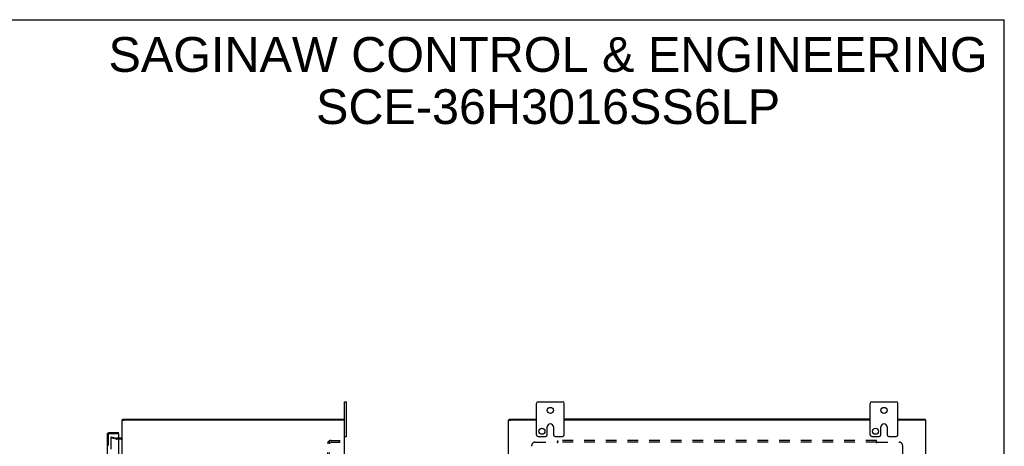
# Model space of a CAD drawing. Header units: inches. Extents: x 0 to 142, y 0 to 92.
# Tile 7 of 7: x 71 to 142, y 61 to 92. Entities that reach past the tile are written whole.
import ezdxf

# ---------------------------------------------------------------- set-up
doc = ezdxf.new("R2010")
doc.units = ezdxf.units.IN
doc.header["$LTSCALE"] = 7.791667
doc.header["$MEASUREMENT"] = 0
doc.linetypes.add('HIDDEN', pattern=[0.2, 0.1, -0.1])
doc.layers.get('0').update_dxf_attribs({"linetype": 'CONTINUOUS'})
for name, color, linetype in [('DEFAULT_2', 8, 'HIDDEN'), ('DIMENSIONS', 7, 'CONTINUOUS'), ('DOOR_ASSEMBLY', 7, 'CONTINUOUS'), ('SUBPANEL', 7, 'CONTINUOUS')]:
    doc.layers.add(name, color=color, linetype=linetype)
doc.styles.get("Standard").update_dxf_attribs({"font": 'arial.ttf'})
doc.dimstyles.new('DIMSTYLE_1', dxfattribs={"dimtxt": 0.625, "dimasz": 0.833333, "dimexe": 0.09, "dimexo": 0.07, "dimgap": 0.0375, "dimtad": 0, "dimtih": 1, "dimtoh": 1, "dimzin": 4, "dimdsep": 46, "dimtxsty": 'Standard', "dimblk": '_FILLED', "dimblk1": '_FILLED', "dimblk2": '_FILLED', "dimcen": 0.09, "dimadec": 3, "dimazin": 1, "dimtfac": 1, "dimtdec": 3, "dimtofl": 0, "dimtmove": 0, "dimatfit": 3, "dimldrblk": '_FILLED', "dimfxl": 0, "dimtolj": 1, "dimtzin": 4, "dimarcsym": 0})

# ---------------------------------------------------------------- blocks, each defined once
blk = doc.blocks.new('_FILLED')
at = {"color": 0, "linetype": 'ByBlock'}
blk.add_solid([(0, 0), (-1, 0.2), (-1, -0.2)], dxfattribs=at)
blk = doc.blocks.new('*D5')
at = {"layer": 'DIMENSIONS', "color": 2, "linetype": 'Continuous'}
for p, q in [((92.998, 60.112), (92.998, 55.966)), ((77.2, 56.716), (81.854, 56.716)), ((92.998, 56.716), (88.344, 56.716))]:
    blk.add_line(p, q, dxfattribs=at)
at = {"layer": 'DIMENSIONS', "color": 2, "linetype": 'Continuous', "xscale": 0.8333333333, "yscale": 0.8333333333, "zscale": 0.8333333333, "rotation": 180}
blk.add_blockref('_FILLED', (77.2, 56.716), dxfattribs=at)
at = {"layer": 'DIMENSIONS', "color": 2, "linetype": 'Continuous', "xscale": 0.8333333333, "yscale": 0.8333333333, "zscale": 0.8333333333}
blk.add_blockref('_FILLED', (92.998, 56.716), dxfattribs=at)
at = {"layer": 'DIMENSIONS', "color": 2, "linetype": 'Continuous', "insert": (85.099, 57.029), "char_height": 0.625, "width": 5.86431, "attachment_point": 2, "line_spacing_factor": 0.9}
blk.add_mtext('15.80 USABLE\\PDEPTH', dxfattribs=at)

msp = doc.modelspace()

# ---------------------------------------------------------------- linework, layer by layer
at = {"color": 7, "linetype": 'Continuous'}
for p, q in [((0, 91.667), (141.667, 91.667)), ((141.667, 0), (141.667, 91.667)), ((94.198, 64.209), (94.333, 64.209)), ((94.333, 61.709), (94.333, 64.209)), ((108.01, 61.834), (108.01, 64.084)), ((108.135, 64.209), (109.885, 64.209)), ((110.01, 61.834), (110.01, 64.084)), ((132.01, 61.834), (132.01, 64.084)), ((132.135, 64.209), (133.885, 64.209)), ((134.01, 61.834), (134.01, 64.084)), ((78.198, 62.884), (78.343, 62.884)), ((78.218, 62.884), (78.218, 62.959)), ((94.198, 62.884), (94.05, 62.884)), ((94.168, 62.884), (94.168, 62.959)), ((106.01, 62.884), (106.16, 62.884)), ((106.035, 62.884), (106.035, 62.959)), ((108.791, 61.834), (108.791, 62.397)), ((109.228, 62.397), (109.228, 61.834)), ((132.791, 61.834), (132.791, 62.397)), ((133.228, 62.397), (133.228, 61.834)), ((136.01, 62.884), (135.86, 62.884)), ((135.985, 62.884), (135.985, 62.959)), ((94.198, 61.709), (94.333, 61.709)), ((108.135, 61.709), (108.666, 61.709)), ((109.353, 61.709), (109.885, 61.709)), ((132.135, 61.709), (132.666, 61.709)), ((133.353, 61.709), (133.885, 61.709))]:
    msp.add_line(p, q, dxfattribs=at)
at = {"color": 3, "linetype": 'Continuous'}
for p, q in [((94.198, 25.709), (94.198, 64.209)), ((78.198, 58.447), (78.198, 62.883)), ((78.218, 62.959), (94.168, 62.959)), ((94.043, 62.884), (78.353, 62.884)), ((106.01, 27.034), (106.01, 62.884)), ((106.035, 62.959), (108.01, 62.959)), ((108.01, 62.884), (106.165, 62.884)), ((132.01, 62.959), (110.01, 62.959)), ((132.01, 62.884), (110.01, 62.884)), ((134.01, 62.959), (135.985, 62.959)), ((135.855, 62.884), (134.01, 62.884)), ((136.01, 27.034), (136.01, 62.884)), ((78.128, 61.584), (77.95, 61.584))]:
    msp.add_line(p, q, dxfattribs=at)
at = {"color": 7, "linetype": 'Continuous'}
for centre in [(109.01, 63.584), (133.01, 63.584), (108.401, 62.084), (132.401, 62.084)]:
    msp.add_circle(centre, 0.219, dxfattribs=at)
for centre, radius, start, end in [((108.135, 64.084), 0.125, 90, 180), ((109.885, 64.084), 0.125, 0, 90), ((132.135, 64.084), 0.125, 90, 180), ((133.885, 64.084), 0.125, 0, 90), ((109.01, 62.397), 0.219, 0, 180), ((133.01, 62.397), 0.219, 0, 180), ((108.135, 61.834), 0.125, 180, 270), ((108.666, 61.834), 0.125, 270.00009, 360), ((109.353, 61.834), 0.125, 180, 269.99991), ((109.885, 61.834), 0.125, 270, 360), ((132.135, 61.834), 0.125, 180, 270), ((132.666, 61.834), 0.125, 270.00009, 360), ((133.353, 61.834), 0.125, 180, 269.99991), ((133.885, 61.834), 0.125, 270, 360)]:
    msp.add_arc(centre, radius, start, end, dxfattribs=at)
at = {"color": 3, "linetype": 'Continuous'}
msp.add_arc((78.128, 61.654), 0.07, 270, 360, dxfattribs=at)
at = {"layer": 'DEFAULT_2', "color": 8, "linetype": 'HIDDEN'}
for p, q in [((77.405, 61.688), (77.385, 61.616)), ((77.405, 61.688), (77.789, 61.585)), ((77.77, 61.513), (77.385, 61.616)), ((77.386, 61.585), (77.385, 61.583)), ((77.385, 61.583), (77.385, 28.335)), ((77.405, 61.603), (77.404, 61.603)), ((77.95, 61.584), (77.799, 61.584)), ((78.128, 61.509), (77.799, 61.509))]:
    msp.add_line(p, q, dxfattribs=at)
for points in [[(77.404, 61.603), (77.402, 61.603), (77.4, 61.603), (77.398, 61.602), (77.396, 61.601), (77.394, 61.6), (77.393, 61.599), (77.391, 61.598), (77.39, 61.596), (77.389, 61.595), (77.388, 61.593), (77.387, 61.591), (77.386, 61.589), (77.386, 61.587), (77.386, 61.585)], [(77.409, 61.603), (77.408, 61.603), (77.406, 61.603), (77.405, 61.603)]]:
    msp.add_lwpolyline(points, dxfattribs=at)
for centre, radius, start, end in [((77.799, 61.624), 0.115, 255, 270), ((77.799, 61.624), 0.04, 255, 270), ((78.128, 61.654), 0.145, 270, 317.01419)]:
    msp.add_arc(centre, radius, start, end, dxfattribs=at)
at = {"layer": 'DOOR_ASSEMBLY', "color": 3, "linetype": 'Continuous'}
for p, q in [((77.125, 61.845), (77.125, 28.073)), ((77.27, 61.99), (77.95, 61.99)), ((77.95, 61.9), (77.95, 58.581))]:
    msp.add_line(p, q, dxfattribs=at)
at = {"layer": 'DOOR_ASSEMBLY', "color": 8, "linetype": 'HIDDEN'}
for p, q in [((77.2, 61.845), (77.2, 28.073)), ((77.27, 61.915), (77.934, 61.915))]:
    msp.add_line(p, q, dxfattribs=at)
at = {"layer": 'DOOR_ASSEMBLY', "color": 7, "linetype": 'Continuous'}
for q in [(77.934, 61.915), (77.95, 61.99)]:
    msp.add_line((77.95, 61.915), q, dxfattribs=at)
at = {"layer": 'DOOR_ASSEMBLY', "color": 3, "linetype": 'Continuous'}
for centre, radius, start, end in [((77.27, 61.845), 0.145, 90, 180), ((77.934, 61.9), 0.0156, 0, 90)]:
    msp.add_arc(centre, radius, start, end, dxfattribs=at)
at = {"layer": 'DOOR_ASSEMBLY', "color": 8, "linetype": 'HIDDEN'}
msp.add_arc((77.27, 61.845), 0.07, 90, 180, dxfattribs=at)
at = {"layer": 'SUBPANEL', "color": 8, "linetype": 'HIDDEN'}
for p, q in [((92.998, 28.615), (92.998, 61.303)), ((93.123, 61.303), (92.998, 61.303)), ((93.052, 61.341), (93.148, 61.262)), ((93.075, 61.301), (93.076, 61.3)), ((93.076, 61.3), (93.078, 61.3)), ((93.078, 61.3), (93.079, 61.3)), ((93.079, 61.3), (93.081, 61.299)), ((93.081, 61.299), (93.082, 61.299)), ((93.082, 61.299), (93.084, 61.298)), ((93.084, 61.298), (93.085, 61.298)), ((93.085, 61.298), (93.087, 61.298)), ((93.087, 61.298), (93.088, 61.297)), ((93.088, 61.297), (93.09, 61.297)), ((93.09, 61.297), (93.091, 61.296)), ((93.091, 61.296), (93.093, 61.296)), ((93.093, 61.296), (93.094, 61.295)), ((93.123, 28.615), (93.123, 61.303)), ((93.124, 61.282), (93.123, 61.283)), ((93.235, 61.428), (93.873, 61.428)), ((93.235, 61.303), (93.873, 61.303)), ((93.873, 61.303), (93.873, 61.428)), ((107.666, 59.463), (107.666, 61.053)), ((107.916, 61.303), (109.506, 61.303)), ((109.52, 61.317), (109.516, 61.314)), ((109.524, 61.321), (109.52, 61.317)), ((109.541, 61.262), (109.541, 61.428)), ((132.478, 61.428), (109.541, 61.428)), ((132.478, 61.303), (109.541, 61.303)), ((132.478, 61.262), (132.478, 61.428)), ((132.514, 61.303), (134.103, 61.303)), ((134.353, 61.053), (134.353, 59.463))]:
    msp.add_line(p, q, dxfattribs=at)
for points in [[(93.02, 61.323), (93.017, 61.321), (93.014, 61.32), (93.011, 61.319), (93.009, 61.317), (93.006, 61.316), (93.004, 61.314), (93.002, 61.312), (93.001, 61.31), (92.999, 61.309), (92.999, 61.307), (92.998, 61.305), (92.998, 61.304), (92.998, 61.303)], [(93.052, 61.341), (93.05, 61.339), (93.048, 61.338), (93.046, 61.336), (93.043, 61.334), (93.04, 61.332), (93.037, 61.33), (93.034, 61.329), (93.03, 61.327), (93.027, 61.326), (93.02, 61.323)], [(93.066, 61.303), (93.066, 61.303), (93.065, 61.303), (93.065, 61.303), (93.065, 61.303), (93.064, 61.303), (93.064, 61.303), (93.064, 61.303), (93.063, 61.303), (93.063, 61.303), (93.063, 61.303)], [(93.063, 61.303), (93.063, 61.303), (93.063, 61.303), (93.063, 61.303), (93.064, 61.303), (93.064, 61.303), (93.064, 61.303), (93.065, 61.303), (93.065, 61.303), (93.066, 61.303), (93.066, 61.302), (93.067, 61.302), (93.067, 61.302), (93.068, 61.302), (93.068, 61.302), (93.069, 61.302), (93.069, 61.302), (93.07, 61.302), (93.07, 61.302), (93.071, 61.302), (93.071, 61.302), (93.072, 61.301), (93.073, 61.301), (93.073, 61.301), (93.074, 61.301), (93.074, 61.301), (93.075, 61.301)], [(93.094, 61.295), (93.096, 61.294), (93.097, 61.294), (93.098, 61.294), (93.099, 61.293), (93.1, 61.293), (93.101, 61.293), (93.101, 61.292), (93.102, 61.292), (93.103, 61.292), (93.104, 61.291), (93.105, 61.291), (93.106, 61.29), (93.107, 61.29), (93.108, 61.29), (93.109, 61.289), (93.109, 61.289), (93.11, 61.289), (93.111, 61.288), (93.112, 61.288), (93.112, 61.288), (93.113, 61.287), (93.114, 61.287), (93.115, 61.287), (93.115, 61.286), (93.116, 61.286), (93.117, 61.285), (93.117, 61.285), (93.118, 61.285), (93.119, 61.284), (93.119, 61.284), (93.12, 61.284), (93.121, 61.283), (93.121, 61.283), (93.122, 61.283), (93.122, 61.282), (93.123, 61.282), (93.124, 61.282), (93.124, 61.282), (93.125, 61.281), (93.125, 61.281), (93.125, 61.281), (93.126, 61.281), (93.126, 61.28), (93.126, 61.28), (93.127, 61.28)], [(93.141, 61.275), (93.136, 61.281), (93.134, 61.283), (93.133, 61.284), (93.131, 61.286), (93.129, 61.289), (93.128, 61.291), (93.126, 61.293), (93.125, 61.295), (93.124, 61.297), (93.124, 61.298), (93.123, 61.3), (93.123, 61.301), (93.123, 61.303)], [(93.127, 61.28), (93.127, 61.28), (93.127, 61.28), (93.127, 61.28), (93.126, 61.28), (93.126, 61.281), (93.126, 61.281), (93.125, 61.281), (93.125, 61.281), (93.124, 61.282), (93.124, 61.282), (93.124, 61.282)], [(93.127, 61.28), (93.127, 61.28), (93.127, 61.28)], [(93.148, 61.262), (93.149, 61.262), (93.149, 61.263), (93.149, 61.264), (93.149, 61.265), (93.149, 61.265), (93.148, 61.266), (93.148, 61.267), (93.147, 61.268), (93.146, 61.27), (93.145, 61.271), (93.144, 61.272), (93.142, 61.274), (93.141, 61.275)], [(109.516, 61.314), (109.514, 61.312), (109.513, 61.31), (109.511, 61.309), (109.51, 61.307), (109.508, 61.305), (109.507, 61.304), (109.506, 61.303)], [(109.516, 61.289), (109.514, 61.291), (109.513, 61.293), (109.512, 61.295), (109.51, 61.297), (109.509, 61.298), (109.508, 61.3), (109.507, 61.301), (109.506, 61.303)], [(109.541, 61.262), (109.539, 61.262), (109.538, 61.263), (109.537, 61.264), (109.535, 61.265), (109.534, 61.265), (109.533, 61.266), (109.531, 61.267), (109.53, 61.268), (109.529, 61.27), (109.527, 61.271), (109.526, 61.272), (109.525, 61.274), (109.524, 61.275), (109.523, 61.277), (109.521, 61.279), (109.52, 61.281), (109.519, 61.283), (109.518, 61.284), (109.516, 61.289)], [(109.541, 61.341), (109.54, 61.339), (109.538, 61.338), (109.537, 61.336), (109.535, 61.334), (109.534, 61.332), (109.532, 61.33), (109.531, 61.329), (109.53, 61.327), (109.528, 61.326), (109.527, 61.324), (109.525, 61.323), (109.524, 61.321)], [(132.478, 61.341), (132.48, 61.339), (132.481, 61.338), (132.483, 61.336), (132.484, 61.334), (132.486, 61.332), (132.487, 61.33), (132.488, 61.329), (132.49, 61.327), (132.491, 61.326), (132.493, 61.324), (132.494, 61.323), (132.495, 61.321), (132.502, 61.316)], [(132.478, 61.262), (132.48, 61.262), (132.481, 61.263), (132.483, 61.264), (132.484, 61.265), (132.486, 61.265), (132.487, 61.266), (132.488, 61.267), (132.489, 61.268), (132.491, 61.27), (132.492, 61.271), (132.493, 61.272), (132.494, 61.274), (132.496, 61.275), (132.497, 61.277), (132.498, 61.279), (132.499, 61.281), (132.5, 61.283), (132.502, 61.284)], [(132.502, 61.316), (132.503, 61.314), (132.505, 61.312), (132.507, 61.31), (132.508, 61.309), (132.51, 61.307), (132.511, 61.305), (132.513, 61.304), (132.514, 61.303)], [(132.502, 61.284), (132.504, 61.289), (132.505, 61.291), (132.506, 61.293), (132.508, 61.295), (132.509, 61.297), (132.51, 61.298), (132.512, 61.3), (132.513, 61.301), (132.514, 61.303)]]:
    msp.add_lwpolyline(points, dxfattribs=at)
for centre, radius, start, end in [((93.235, 61.191), 0.237, 90, 180), ((93.235, 61.191), 0.112, 90, 180), ((107.916, 61.053), 0.25, 90, 180), ((134.103, 61.053), 0.25, 0, 90)]:
    msp.add_arc(centre, radius, start, end, dxfattribs=at)

# ---------------------------------------------------------------- texts
at = {"layer": 'DIMENSIONS', "color": 2, "linetype": 'Continuous', "insert": (108.847, 90.419), "char_height": 2.5, "width": 63.14126, "attachment_point": 2, "line_spacing_factor": 0.9}
msp.add_mtext('SAGINAW CONTROL & ENGINEERING\\PSCE-36H3016SS6LP', dxfattribs=at)

# ---------------------------------------------------------------- dimensions: what is measured, and where the dimension line sits
at = {"layer": 'DIMENSIONS', "color": 2, "linetype": 'Continuous'}
dim = msp.add_linear_dim(base=(92.998, 56.716), p1=(77.2, 61.915), p2=(92.998, 60.182), text='<> USABLE\\PDEPTH', dimstyle='DIMSTYLE_1', dxfattribs=at)
dim.commit()
dim.dimension.update_dxf_attribs({"geometry": '*D5', "text_midpoint": (85.099, 56.248), "dimtype": 160})

doc.saveas('drawing.dxf')
